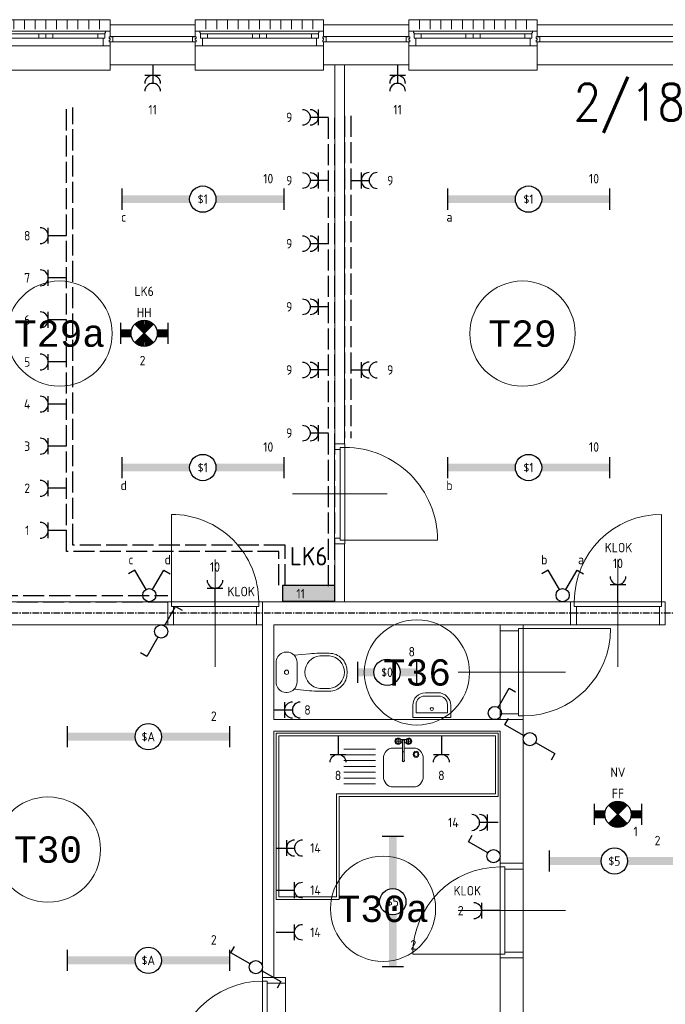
# Model space of a CAD drawing. Extents: x 1776 to 84138, y 13023 to 41651.
# Tile 6 of 21: x 5612 to 11748, y 31269 to 40624. Entities that reach past the tile are written whole.
import ezdxf
from ezdxf.enums import TextEntityAlignment as Align
from ezdxf.xclip import XClip

# ---------------------------------------------------------------- set-up
doc = ezdxf.new("R2010")
doc.units = 0
doc.header["$LTSCALE"] = 50
doc.header["$XCLIPFRAME"] = 0
doc.linetypes.add('CENTER', pattern=[2, 1.25, -0.25, 0.25, -0.25])
doc.linetypes.add('E_GOOT3', pattern=[5, 4, -1])
doc.layers.get('0').update_dxf_attribs({"linetype": 'CONTINUOUS'})
for name, color, linetype in [('EL6131--_WG', 3, 'CONTINUOUS'), ('EL6211--', 3, 'CONTINUOUS'), ('EL6212--_S', 4, 'CONTINUOUS'), ('EL6222--', 3, 'CONTINUOUS'), ('EL6311--', 3, 'CONTINUOUS'), ('EL6350--', 3, 'CONTINUOUS'), ('Xref', 8, 'CONTINUOUS'), ('Xref-1e26$0$AL$1A---_ALGEMEEN', 8, 'CONTINUOUS'), ('Xref-1e26$0$AT$1A---_TEKST050', 8, 'CONTINUOUS'), ('Xref-1e26$0$AT$1A---_TEKST070', 8, 'CONTINUOUS')]:
    doc.layers.add(name, color=color, linetype=linetype)
doc.styles.add('buro-018', font='Isocp.shx', dxfattribs={"height": 90})
doc.styles.add('buro-035', font='Isocp.shx', dxfattribs={"height": 175})
doc.styles.add('Xref-1e26$0$MONOTXT', font='MONOTXT')
doc.styles.add('Xref-1e26$0$ROMANS', font='ROMANS')

# ---------------------------------------------------------------- blocks, each defined once
blk = doc.blocks.new('*O102')
at = {"layer": 'Xref-1e26$0$AL$1A---_ALGEMEEN', "color": 0, "linetype": 'Continuous', "lineweight": 0}
for p, q in [((-508.33, 240), (-508.33, 150)), ((-406.66, 240), (-406.66, 150)), ((-305, 240), (-305, 150)), ((-203.33, 240), (-203.33, 150)), ((-101.66, 240), (-101.66, 150)), ((0, 240), (0, 150)), ((101.66, 240), (101.66, 150)), ((203.33, 240), (203.33, 150)), ((305, 240), (305, 150)), ((406.66, 240), (406.66, 150)), ((508.33, 240), (508.33, 150)), ((-565.5, 130), (565.5, 130)), ((-493, 106), (-67, 106)), ((67, 106), (493, 106)), ((-493, 63), (-67, 63)), ((67, 63), (493, 63)), ((-543, -9), (543, -9))]:
    blk.add_line(p, q, dxfattribs=at)
for points in [[(-610, 190), (-610, 240), (610, 240), (610, 190)], [(-610, -190), (-610, -240), (610, -240), (610, -190)]]:
    blk.add_lwpolyline(points, dxfattribs=at)
for points in [[(-610, -9), (-545.15, -9), (-543, -6.86), (-543, 63), (-560, 63), (-560, 114), (-565.5, 114), (-565.5, 127.78), (-567.72, 130), (-610, 130), (-610, 76), (-601, 76), (-601, 60), (-610, 60), (-610, 46), (-601, 46), (-601, 30), (-610, 30)], [(-560, 106), (-493, 106), (-493, 63), (-560, 63)], [(-67, 106), (0, 106), (0, 63), (-67, 63)], [(67, 106), (0, 106), (0, 63), (67, 63)], [(560, 106), (493, 106), (493, 63), (560, 63)], [(610, -9), (545.15, -9), (543, -6.86), (543, 63), (560, 63), (560, 114), (565.5, 114), (565.5, 127.78), (567.72, 130), (610, 130), (610, 76), (601, 76), (601, 60), (610, 60), (610, 46), (601, 46), (601, 30), (610, 30)], [(-635, 30), (-601, 30), (-601, 46), (-610, 46), (-610, 60), (-601, 60), (-601, 76), (-635, 76)], [(635, 30), (601, 30), (601, 46), (610, 46), (610, 60), (601, 60), (601, 76), (635, 76)]]:
    blk.add_lwpolyline(points, close=True, dxfattribs=at)
blk = doc.blocks.new('*O103')
at = {"layer": 'Xref-1e26$0$AL$1A---_ALGEMEEN', "color": 0, "linetype": 'Continuous', "lineweight": 0}
for p, q in [((-508.33, 240), (-508.33, 150)), ((-406.66, 240), (-406.66, 150)), ((-305, 240), (-305, 150)), ((-203.33, 240), (-203.33, 150)), ((-101.66, 240), (-101.66, 150)), ((0, 240), (0, 150)), ((101.66, 240), (101.66, 150)), ((203.33, 240), (203.33, 150)), ((305, 240), (305, 150)), ((406.66, 240), (406.66, 150)), ((508.33, 240), (508.33, 150)), ((-565.5, 130), (565.5, 130)), ((-493, 106), (-67, 106)), ((67, 106), (493, 106)), ((-493, 63), (-67, 63)), ((67, 63), (493, 63)), ((-543, -9), (543, -9))]:
    blk.add_line(p, q, dxfattribs=at)
for points in [[(-610, 190), (-610, 240), (610, 240), (610, 190)], [(-610, -190), (-610, -240), (610, -240), (610, -190)]]:
    blk.add_lwpolyline(points, dxfattribs=at)
for points in [[(-610, -9), (-545.15, -9), (-543, -6.86), (-543, 63), (-560, 63), (-560, 114), (-565.5, 114), (-565.5, 127.78), (-567.72, 130), (-610, 130), (-610, 76), (-601, 76), (-601, 60), (-610, 60), (-610, 46), (-601, 46), (-601, 30), (-610, 30)], [(-560, 106), (-493, 106), (-493, 63), (-560, 63)], [(-67, 106), (0, 106), (0, 63), (-67, 63)], [(67, 106), (0, 106), (0, 63), (67, 63)], [(560, 106), (493, 106), (493, 63), (560, 63)], [(610, -9), (545.15, -9), (543, -6.86), (543, 63), (560, 63), (560, 114), (565.5, 114), (565.5, 127.78), (567.72, 130), (610, 130), (610, 76), (601, 76), (601, 60), (610, 60), (610, 46), (601, 46), (601, 30), (610, 30)], [(-635, 30), (-601, 30), (-601, 46), (-610, 46), (-610, 60), (-601, 60), (-601, 76), (-635, 76)], [(635, 30), (601, 30), (601, 46), (610, 46), (610, 60), (601, 60), (601, 76), (635, 76)]]:
    blk.add_lwpolyline(points, close=True, dxfattribs=at)
blk = doc.blocks.new('*O104')
at = {"layer": 'Xref-1e26$0$AL$1A---_ALGEMEEN', "color": 0, "linetype": 'Continuous', "lineweight": 0}
for p, q in [((-508.33, 240), (-508.33, 150)), ((-406.66, 240), (-406.66, 150)), ((-305, 240), (-305, 150)), ((-203.33, 240), (-203.33, 150)), ((-101.66, 240), (-101.66, 150)), ((0, 240), (0, 150)), ((101.66, 240), (101.66, 150)), ((203.33, 240), (203.33, 150)), ((305, 240), (305, 150)), ((406.66, 240), (406.66, 150)), ((508.33, 240), (508.33, 150)), ((-565.5, 130), (565.5, 130)), ((-493, 106), (-67, 106)), ((67, 106), (493, 106)), ((-493, 63), (-67, 63)), ((67, 63), (493, 63)), ((-543, -9), (543, -9))]:
    blk.add_line(p, q, dxfattribs=at)
for points in [[(-610, 190), (-610, 240), (610, 240), (610, 190)], [(-610, -190), (-610, -240), (610, -240), (610, -190)]]:
    blk.add_lwpolyline(points, dxfattribs=at)
for points in [[(-610, -9), (-545.15, -9), (-543, -6.86), (-543, 63), (-560, 63), (-560, 114), (-565.5, 114), (-565.5, 127.78), (-567.72, 130), (-610, 130), (-610, 76), (-601, 76), (-601, 60), (-610, 60), (-610, 46), (-601, 46), (-601, 30), (-610, 30)], [(-560, 106), (-493, 106), (-493, 63), (-560, 63)], [(-67, 106), (0, 106), (0, 63), (-67, 63)], [(67, 106), (0, 106), (0, 63), (67, 63)], [(560, 106), (493, 106), (493, 63), (560, 63)], [(610, -9), (545.15, -9), (543, -6.86), (543, 63), (560, 63), (560, 114), (565.5, 114), (565.5, 127.78), (567.72, 130), (610, 130), (610, 76), (601, 76), (601, 60), (610, 60), (610, 46), (601, 46), (601, 30), (610, 30)], [(-635, 30), (-601, 30), (-601, 46), (-610, 46), (-610, 60), (-601, 60), (-601, 76), (-635, 76)], [(635, 30), (601, 30), (601, 46), (610, 46), (610, 60), (601, 60), (601, 76), (635, 76)]]:
    blk.add_lwpolyline(points, close=True, dxfattribs=at)
blk = doc.blocks.new('Xref-1e26$0$ED0831')
at = {"layer": 'Xref-1e26$0$AL$1A---_ALGEMEEN', "color": 0, "linetype": 'Continuous', "lineweight": 0}
for p, q in [((450, -400), (450, 620)), ((0, 0), (0, 220)), ((0, 220), (55, 220)), ((55, 220), (845, 220)), ((55, 220), (55, 45)), ((900, 220), (845, 220)), ((845, 220), (845, 45)), ((900, 0), (900, 220)), ((35, 0), (0, 0)), ((55, 45), (35, 45)), ((35, 45), (35, 0)), ((35, 0), (35, -830)), ((865, 0), (35, 0)), ((55, 45), (845, 45)), ((845, 45), (865, 45)), ((865, 45), (865, 0)), ((865, 0), (900, 0))]:
    blk.add_line(p, q, dxfattribs=at)
blk.add_arc((35, 0), 830, 270, 360, dxfattribs=at)
blk = doc.blocks.new('Xref-1e26$0$ED0881')
at = {"layer": 'Xref-1e26$0$AL$1A---_ALGEMEEN', "color": 0, "linetype": 'Continuous', "lineweight": 0}
for p, q in [((475, -400), (475, 500)), ((55, 100), (895, 100)), ((915, 0), (35, 0)), ((55, 45), (895, 45))]:
    blk.add_line(p, q, dxfattribs=at)
for points in [[(55, 100), (0, 100), (0, 0), (35, 0), (35, 45), (55, 45), (55, 100)], [(950, 0), (915, 0), (915, 45), (895, 45), (895, 100), (950, 100), (950, 0)]]:
    blk.add_lwpolyline(points, close=True, dxfattribs=at)
blk.add_lwpolyline([(35, 0), (35, -880, 0.414214), (915, 0)], format="xyb", dxfattribs=at)
blk = doc.blocks.new('Xref-1e26$0$CLOS02')
at = {"layer": 'Xref-1e26$0$AL$1A---_ALGEMEEN', "color": 0, "linetype": 'Continuous', "lineweight": 0}
for p, q in [((-92.5, -220), (92.5, -220)), ((-155, -527.8), (-155, -435.5)), ((155, -527.8), (155, -435.8)), ((-1.1, -670), (0.8, -670))]:
    blk.add_line(p, q, dxfattribs=at)
blk.add_lwpolyline([(-175.7, -338.3), (-162, -191.9, -0.674333), (-92.5, -20), (92.5, -20, -0.674333), (162, -191.9), (175.7, -338.3, -0.023285), (180, -431.3), (180, -525, -0.414214), (10, -695), (-10, -695, -0.414214), (-180, -525), (-180, -431.3, -0.023285), (-175.7, -338.3)], format="xyb", dxfattribs=at)
blk.add_circle((0, -120), 20, dxfattribs=at)
for centre, radius, start, end in [((-92.5, -120), 100, 225.97272, 270), ((92.5, -120), 100, 270, 314.02728), ((0, -450), 155.6, 4.92635, 175.07365), ((0, -514.4), 155.6, 184.9259, 355.0741)]:
    blk.add_arc(centre, radius, start, end, dxfattribs=at)
blk = doc.blocks.new('Xref-1e26$0$FT01')
at = {"layer": 'Xref-1e26$0$AL$1A---_ALGEMEEN', "color": 0, "linetype": 'Continuous', "lineweight": 0}
for p, q in [((-180, -135.1), (-180, -20)), ((-180, -20), (180, -20)), ((-148.9, -144), (-148.9, -64.6)), ((-148.9, -64.6), (148.9, -64.6)), ((148.9, -64.6), (148.9, -144)), ((180, -20), (180, -135.1)), ((68.9, -224), (-68.9, -224)), ((60, -255.1), (-60, -255.1))]:
    blk.add_line(p, q, dxfattribs=at)
blk.add_circle((0.9, -101.1), 15.1, dxfattribs=at)
for centre, radius, start, end in [((-60, -135.1), 120, 180, 270), ((-68.9, -144), 80, 180, 270), ((60, -135.1), 120, 270, 360), ((68.9, -144), 80, 270, 360)]:
    blk.add_arc(centre, radius, start, end, dxfattribs=at)
blk = doc.blocks.new('*O162')
at = {"layer": 'Xref-1e26$0$AL$1A---_ALGEMEEN', "color": 0, "linetype": 'Continuous', "lineweight": 0}
for p, q in [((120.2, 715), (89.8, 715)), ((105, 699.8), (105, 730.2)), ((120.2, 730.2), (190.5, 730.2)), ((120.2, 699.8), (146, 699.8)), ((146, 715), (146, 529.4)), ((146, 687.8), (146, 686.7)), ((164, 715), (164, 529.4)), ((164, 699.8), (189.1, 699.8)), ((164, 687.8), (164, 686.7)), ((220.2, 715), (189.8, 715)), ((205, 699.8), (205, 730.2)), ((-109.6, 640), (-411.8, 640)), ((-109.6, 585), (-411.8, 585)), ((-109.6, 530), (-411.8, 530)), ((-109.6, 475), (-411.8, 475)), ((-109.6, 420), (-411.8, 420)), ((-109.6, 365), (-411.8, 365)), ((-109.6, 310), (-411.8, 310))]:
    blk.add_line(p, q, dxfattribs=at)
for points in [[(-1055, 790), (1055, 790), (1055, 190), (-455, 190), (-455, -790), (-1055, -790)], [(-1030, 765), (1030, 765), (1030, 215), (-480, 215), (-480, -765), (-1030, -765)]]:
    blk.add_lwpolyline(points, close=True, dxfattribs=at)
for points in [[(146, 650), (56, 650), (56, 650)], [(254, 650), (254, 650), (164, 650)], [(-34, 550), (-34, 550), (-34, 380), (-34, 380)], [(344, 380), (344, 380), (344, 550), (344, 550)], [(56, 280), (56, 280), (254, 280), (254, 280)]]:
    blk.add_lwpolyline(points, dxfattribs=at)
for centre in [(105, 715), (205, 714.3)]:
    blk.add_circle(centre, 21.5, dxfattribs=at)
for centre, radius, start, end in [((105, 715), 29.5, 30.99588, 329.00412), ((155, 714.1), 16, 304.18557, 235.72781), ((155, 714.1), 11, 329.72736, 210.27264), ((155, 714.1), 9.5, 360, 180), ((205, 714.3), 29.5, 209.35662, 147.33618), ((155, 606.5), 9.69, 21.69156, 158.30844), ((155, 530.3), 11, 149.72736, 30.27264), ((155, 530.3), 9.5, 180, 360)]:
    blk.add_arc(centre, radius, start, end, dxfattribs=at)
for centre, major_axis, start_param, end_param in [((56, 550), (0, -100), 3.141593, 4.712389), ((275.7, 590), (0, 30), 0, 6.283175), ((254, 550), (0, 100), 4.712389, 6.283185), ((275.7, 590), (0, 20), 0, 6.283175), ((56, 380), (0, -100), 4.712389, 6.283185), ((254, 380), (0, -100), 0, 1.570796)]:
    blk.add_ellipse(centre, major_axis=major_axis, ratio=0.9, start_param=start_param, end_param=end_param, dxfattribs=at)
blk = doc.blocks.new('Xref-1e26')
at = {"layer": 'Xref-1e26$0$AL$1A---_ALGEMEEN', "linetype": 'Continuous', "lineweight": 0}
for points in [[(83319.92, 69631.73), (82509.92, 69631.73), (82509.92, 69741.73), (83319.92, 69741.73)], [(85349.92, 69631.73), (84539.92, 69631.73), (84539.92, 69741.73), (85349.92, 69741.73)], [(86569.92, 69741.73), (88617.42, 69741.73), (88617.42, 68151.73), (88507.42, 68151.73), (88507.42, 69631.73), (86569.92, 69631.73)], [(83319.92, 69361.73), (82509.92, 69361.73), (82509.92, 69581.73), (83319.92, 69581.73)], [(85349.92, 69361.73), (84539.92, 69361.73), (84539.92, 69581.73), (85349.92, 69581.73)], [(86569.92, 69581.73), (88457.42, 69581.73), (88457.42, 68151.73), (88237.42, 68151.73), (88237.42, 69361.73), (86569.92, 69361.73)], [(84647.42, 69361.73), (84737.42, 69361.73), (84737.42, 65761.73), (84647.42, 65761.73)], [(79402.42, 65066.73), (79622.42, 65066.73), (79622.42, 64261.73), (83057.42, 64261.73), (83057.42, 64041.73), (79622.42, 64041.73), (79622.42, 63386.73), (79402.42, 63386.73)], [(84647.42, 64261.73), (84737.42, 64261.73), (84737.42, 64811.73), (84647.42, 64811.73)], [(83957.42, 64261.73), (86887.42, 64261.73), (86887.42, 64041.73), (84067.42, 64041.73), (84067.42, 63141.73), (86437.42, 63141.73), (86437.42, 61776.73), (86217.42, 61776.73), (86217.42, 63031.73), (84067.42, 63031.73), (84067.42, 60691.73), (83957.42, 60691.73)], [(79402.42, 60526.73), (79622.42, 60526.73), (79622.42, 59791.73), (86217.42, 59791.73), (86217.42, 60876.73), (86437.42, 60876.73), (86437.42, 58456.73), (86217.42, 58456.73), (86217.42, 59571.73), (79622.42, 59571.73), (79622.42, 58846.73), (79402.42, 58846.73)]]:
    blk.add_lwpolyline(points, close=True, dxfattribs=at)
for centre in [(82029.91836, 66809.23394), (86429.91144, 66809.23579), (85426.41, 63589.91), (81919.91525, 61906.73492), (85104.55721, 61344.14075)]:
    blk.add_circle(centre, 500, dxfattribs=at)
for name, p in [('*O103', (81899.92, 69551.73)), ('*O102', (83929.92, 69551.73)), ('*O104', (85959.92, 69551.73)), ('*O162', (85142.42, 62221.73))]:
    blk.add_blockref(name, p, dxfattribs=at)
for name, p, rotation in [('Xref-1e26$0$ED0881', (84742.42, 64811.73), 90), ('Xref-1e26$0$ED0831', (87787.42, 64261.73), 180), ('Xref-1e26$0$CLOS02', (84067.42, 63591.73), 90)]:
    blk.add_blockref(name, p, dxfattribs=dict(at, rotation=rotation))
at = {"layer": 'Xref-1e26$0$AL$1A---_ALGEMEEN', "linetype": 'Continuous', "lineweight": 0, "yscale": -1}
for name, p in [('Xref-1e26$0$ED0831', (83057.42, 64261.73)), ('Xref-1e26$0$FT01', (85567.42, 63141.73))]:
    blk.add_blockref(name, p, dxfattribs=at)
for p, rotation in [((86437.42, 64041.73), 270), ((86217.42, 60876.73), 90), ((83957.42, 59791.73), 90)]:
    blk.add_blockref('Xref-1e26$0$ED0831', p, dxfattribs=dict(at, rotation=rotation))
at = {"layer": 'Xref-1e26$0$AT$1A---_TEKST050', "linetype": 'Continuous', "lineweight": 0, "style": 'Xref-1e26$0$MONOTXT'}
for s, p in [('T29a', (82029.89, 66809.24)), ('T29', (86429.9, 66809.25)), ('T36', (85426.39, 63589.92)), ('T30', (81919.9, 61906.74)), ('T30a', (85104.51, 61344.14))]:
    blk.add_text(s, height=250.00002, dxfattribs=at).set_placement(p, align=Align.MIDDLE)
at = {"layer": 'Xref-1e26$0$AT$1A---_TEKST070', "linetype": 'Continuous', "lineweight": 0, "style": 'Xref-1e26$0$ROMANS', "width": 0.857143}
blk.add_text('2/18 ', height=349.99998, dxfattribs=at).set_placement((86917.25, 68832.5))
blk = doc.blocks.new('E00018')
at = {"color": 0, "linetype": 'Continuous'}
for p, q in [((-1.77, -1.77), (1.77, 1.77)), ((1.77, -1.77), (-1.77, 1.77))]:
    blk.add_line(p, q, dxfattribs=at)
at = {"color": 0, "linetype": 'Continuous', "const_width": 2.5}
for points in [[(-0.88, 0.88, -0.198912), (0, 1.25, -0.198912), (0.88, 0.88, -1)], [(-0.88, -0.88, 0.198912), (0, -1.25, 0.198912), (0.88, -0.88, 1)]]:
    blk.add_lwpolyline(points, format="xyb", dxfattribs=at)
blk = doc.blocks.new('1115B7330-NO1')
at = {"color": 0}
for p, q in [((-4.5, 2), (-4.5, -2)), ((4.5, 2), (4.5, -2))]:
    blk.add_line(p, q, dxfattribs=at)
at = {"color": 0, "linetype": 'Continuous'}
blk.add_circle((0, 0), 2.5, dxfattribs=at)
at = {"color": 0}
for points in [[(-2.5, 0.75), (-4.5, 0.75), (-2.5, -0.75), (-4.5, -0.75)], [(2.5, 0.75), (4.5, 0.75), (2.5, -0.75), (4.5, -0.75)]]:
    blk.add_solid(points, dxfattribs=at)
at = {"color": 0, "zscale": 50}
blk.add_blockref('E00018', (0, 0), dxfattribs=at)
at = {"color": 0, "linetype": 'Continuous', "style": 'buro-018'}
for tag, p in [('E_GKAST', (0, 8)), ('E_GROEP', (0, 5)), ('E_SGROEP', (4.5, 5)), ('E_ARMCODE', (0, 0)), ('E_SLET', (4.5, -3))]:
    blk.add_attdef(tag, text='', height=1.8, dxfattribs=at).set_placement(p, align=Align.MIDDLE)
blk = doc.blocks.new('1116A4C')
at = {"color": 0, "linetype": 'Continuous'}
for p, q in [((-5, 4), (-5, 1)), ((5, 4), (-5, 4)), ((5, 1), (5, 4)), ((-5, 1), (5, 1))]:
    blk.add_line(p, q, dxfattribs=at)
blk.add_solid([(-5, 4), (-5, 1), (5, 4), (5, 1)], dxfattribs=at)
at = {"color": 0, "linetype": 'Continuous', "style": 'buro-018'}
for tag, p in [('E_GKAST', (0, 15)), ('E_GROEP', (0, 9)), ('E_SGROEP', (4.5, 9)), ('E_KAST', (0, 6))]:
    blk.add_attdef(tag, text='', height=1.8, dxfattribs=at).set_placement(p, align=Align.MIDDLE)
at = {"color": 0, "linetype": 'Continuous', "style": 'buro-018', "flags": 1}
blk.add_attdef('E_MATCODE', text='', height=1.8, dxfattribs=at).set_placement((0, 0), align=Align.MIDDLE)
blk = doc.blocks.new('1115B61240')
at = {"color": 0}
for p, q in [((-12.4, 2), (-12.4, -2)), ((12.4, 2), (12.4, -2))]:
    blk.add_line(p, q, dxfattribs=at)
at = {"color": 0, "linetype": 'Continuous'}
blk.add_circle((0, 0), 2.5, dxfattribs=at)
at = {"color": 0}
for points in [[(-2.5, 0.75), (-12.4, 0.75), (-2.5, -0.75), (-12.4, -0.75)], [(2.5, 0.75), (12.4, 0.75), (2.5, -0.75), (12.4, -0.75)]]:
    blk.add_solid(points, dxfattribs=at)
at = {"color": 0, "linetype": 'Continuous', "style": 'buro-018'}
for tag, p in [('E_GKAST', (0, 8)), ('E_GROEP', (0, 5)), ('E_SGROEP', (4.5, 5)), ('E_ARMCODE', (0, 0)), ('E_SLET', (4.5, -3))]:
    blk.add_attdef(tag, text='', height=1.8, dxfattribs=at).set_placement(p, align=Align.MIDDLE)
blk = doc.blocks.new('111406')
at = {"color": 0, "linetype": 'Continuous'}
for p, q in [((0.62, 3.33), (2.74, 7)), ((2.74, 7), (3.95, 6.3)), ((-0.62, 1.17), (-2.74, -2.5)), ((-2.74, -2.5), (-3.95, -1.8))]:
    blk.add_line(p, q, dxfattribs=at)
blk.add_circle((0, 2.25), 1.25, dxfattribs=at)
at = {"color": 0, "linetype": 'Continuous', "style": 'buro-018'}
for tag, p in [('E_SLET1', (3.42, 9)), ('E_GROEP', (0, 0)), ('E_GKAST', (0, 0))]:
    blk.add_attdef(tag, text='', height=1.8, dxfattribs=at).set_placement(p, align=Align.MIDDLE)
at = {"color": 0, "linetype": 'Continuous', "style": 'buro-018', "flags": 1}
for tag in ['E_MATCODE', 'E_SGROEP']:
    blk.add_attdef(tag, text='', height=1.8, dxfattribs=at).set_placement((0, 0), align=Align.MIDDLE)
blk = doc.blocks.new('1115B6560')
at = {"color": 0}
for p, q in [((-5.6, 2), (-5.6, -2)), ((5.6, 2), (5.6, -2))]:
    blk.add_line(p, q, dxfattribs=at)
at = {"color": 0, "linetype": 'Continuous'}
blk.add_circle((0, 0), 2.5, dxfattribs=at)
at = {"color": 0}
for points in [[(-2.5, 0.75), (-5.6, 0.75), (-2.5, -0.75), (-5.6, -0.75)], [(2.5, 0.75), (5.6, 0.75), (2.5, -0.75), (5.6, -0.75)]]:
    blk.add_solid(points, dxfattribs=at)
at = {"color": 0, "linetype": 'Continuous', "style": 'buro-018'}
for tag, p in [('E_GKAST', (0, 8)), ('E_GROEP', (0, 5)), ('E_SGROEP', (4.5, 5)), ('E_ARMCODE', (0, 0)), ('E_SLET', (4.5, -3))]:
    blk.add_attdef(tag, text='', height=1.8, dxfattribs=at).set_placement(p, align=Align.MIDDLE)
blk = doc.blocks.new('1114A1')
at = {"color": 0, "linetype": 'Continuous'}
for p, q in [((0.62, 3.33), (2.74, 7)), ((2.74, 7), (3.95, 6.3))]:
    blk.add_line(p, q, dxfattribs=at)
blk.add_circle((0, 2.25), 1.25, dxfattribs=at)
at = {"color": 0, "linetype": 'Continuous', "style": 'buro-018'}
for tag, p in [('E_SLET1', (3.36, 9)), ('E_GROEP', (0, 0)), ('E_GKAST', (0, 0))]:
    blk.add_attdef(tag, text='', height=1.8, dxfattribs=at).set_placement(p, align=Align.MIDDLE)
at = {"color": 0, "linetype": 'Continuous', "style": 'buro-018', "flags": 1}
for tag in ['E_MATCODE', 'E_SGROEP']:
    blk.add_attdef(tag, text='', height=1.8, dxfattribs=at).set_placement((0, 0), align=Align.MIDDLE)
blk = doc.blocks.new('111304A')
at = {"color": 0, "linetype": 'Continuous'}
for p, q in [((0, 1), (0, 4.5)), ((-1.5, 3), (1.5, 3))]:
    blk.add_line(p, q, dxfattribs=at)
for centre in [(0, 6), (0, 4.5)]:
    blk.add_arc(centre, 1.5, 180, 0, dxfattribs=at)
at = {"color": 0, "linetype": 'Continuous', "style": 'buro-018'}
for tag, p in [('E_GKAST', (0, 11.5)), ('E_GROEP', (0, 8.5)), ('E_SGROEP', (4.5, 8.5))]:
    blk.add_attdef(tag, text='', height=1.8, dxfattribs=at).set_placement(p, align=Align.MIDDLE)
at = {"color": 0, "linetype": 'Continuous', "style": 'buro-018', "flags": 1}
for tag, p in [('E_VERMCODE', (13, 8.5)), ('E_MATCODE', (0, 0))]:
    blk.add_attdef(tag, text='', height=1.8, dxfattribs=at).set_placement(p, align=Align.MIDDLE)
blk = doc.blocks.new('111304')
at = {"color": 0, "linetype": 'Continuous'}
for p, q in [((-1.5, 4.5), (1.5, 4.5)), ((0, 1), (0, 4.5))]:
    blk.add_line(p, q, dxfattribs=at)
blk.add_arc((0, 6), 1.5, 180, 0, dxfattribs=at)
at = {"color": 0, "linetype": 'Continuous', "style": 'buro-018'}
for tag, p in [('E_GKAST', (0, 11.5)), ('E_GROEP', (0, 8.5)), ('E_SGROEP', (4.5, 8.5))]:
    blk.add_attdef(tag, text='', height=1.8, dxfattribs=at).set_placement(p, align=Align.MIDDLE)
at = {"color": 0, "linetype": 'Continuous', "style": 'buro-018', "flags": 1}
for tag, p in [('E_VERMCODE', (13, 8.5)), ('E_MATCODE', (0, 0))]:
    blk.add_attdef(tag, text='', height=1.8, dxfattribs=at).set_placement(p, align=Align.MIDDLE)
blk = doc.blocks.new('1115B61540')
at = {"color": 0}
for p, q in [((-15.4, 2), (-15.4, -2)), ((15.4, 2), (15.4, -2))]:
    blk.add_line(p, q, dxfattribs=at)
at = {"color": 0, "linetype": 'Continuous'}
blk.add_circle((0, 0), 2.5, dxfattribs=at)
at = {"color": 0}
for points in [[(-2.5, 0.75), (-15.4, 0.75), (-2.5, -0.75), (-15.4, -0.75)], [(2.5, 0.75), (15.4, 0.75), (2.5, -0.75), (15.4, -0.75)]]:
    blk.add_solid(points, dxfattribs=at)
at = {"color": 0, "linetype": 'Continuous', "style": 'buro-018'}
for tag, p in [('E_GKAST', (0, 8)), ('E_GROEP', (0, 5)), ('E_SGROEP', (4.5, 5)), ('E_ARMCODE', (0, 0)), ('E_SLET', (4.5, -3))]:
    blk.add_attdef(tag, text='', height=1.8, dxfattribs=at).set_placement(p, align=Align.MIDDLE)
blk = doc.blocks.new('111405')
at = {"color": 0, "linetype": 'Continuous'}
for p, q in [((-2.74, 7), (-3.95, 6.3)), ((-0.62, 3.33), (-2.74, 7)), ((0.62, 3.33), (2.74, 7)), ((2.74, 7), (3.95, 6.3))]:
    blk.add_line(p, q, dxfattribs=at)
blk.add_circle((0, 2.25), 1.25, dxfattribs=at)
at = {"color": 0, "linetype": 'Continuous', "style": 'buro-018'}
for tag, p in [('E_SLET1', (-3.42, 9)), ('E_SLET2', (3.42, 9)), ('E_GROEP', (0, 0)), ('E_GKAST', (0, 0))]:
    blk.add_attdef(tag, text='', height=1.8, dxfattribs=at).set_placement(p, align=Align.MIDDLE)
at = {"color": 0, "linetype": 'Continuous', "style": 'buro-018', "flags": 1}
for tag in ['E_MATCODE', 'E_SGROEP']:
    blk.add_attdef(tag, text='', height=1.8, dxfattribs=at).set_placement((0, 0), align=Align.MIDDLE)

msp = doc.modelspace()

# ---------------------------------------------------------------- linework, layer by layer
at = {"layer": 'EL6131--_WG', "linetype": 'E_GOOT3'}
for p, q in [((6058, 35572.4, 2500), (6058, 39788, 2500)), ((6118, 35632.4, 2500), (6118, 39788, 2500)), ((8548.4, 35241.2, 2500), (8548.4, 39711.1, 2500)), ((8608.4, 35241.2, 2500), (8608.4, 39711.1, 2500)), ((8698.4, 39711.1, 2500), (8698.4, 36648.5, 2500)), ((8758.4, 39711.1, 2500), (8758.4, 36648.5, 2500)), ((8073.8, 35572.4, 2500), (6058, 35572.4, 2500)), ((8133.8, 35632.4, 2500), (6118, 35632.4, 2500)), ((8073.8, 35250, 2500), (8073.8, 35572.4, 2500)), ((8133.8, 35250, 2500), (8133.8, 35632.4, 2500)), ((3583.4, 35093.8, 2500), (7018.4, 35093.8, 2500)), ((3643.4, 35153.8, 2500), (7018.4, 35153.8, 2500))]:
    msp.add_line(p, q, dxfattribs=at)
at = {"layer": 'EL6212--_S', "linetype": 'CENTER'}
msp.add_line((13297.3, 34984.1), (1906.5, 34984.1), dxfattribs=at)

# ---------------------------------------------------------------- block references
at = {"layer": 'EL6211--'}
ref = msp.add_blockref('1116A4C', (8358.4, 35047.9), dxfattribs=dict(at, xscale=50, yscale=50, zscale=50))
ref.add_attrib('E_KAST', 'LK6', dxfattribs={"layer": '0', "color": 2, "linetype": 'Continuous', "height": 175, "style": 'buro-035'}).set_placement((8358.4, 35525.9), align=Align.MIDDLE)
ref.add_attrib('E_GROEP', '11', dxfattribs={"layer": '0', "color": 1, "linetype": 'Continuous', "height": 90, "style": 'buro-018'}).set_placement((8282.6, 35169.3), align=Align.MIDDLE)
at = {"layer": 'EL6222--'}
ref = msp.add_blockref('111304A', (6875.9, 40243.8), dxfattribs=dict(at, xscale=50, yscale=50, zscale=50, rotation=180.0000182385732))
ref.add_attrib('E_GROEP', '11', dxfattribs={"layer": '0', "color": 1, "linetype": 'Continuous', "height": 90, "style": 'buro-018'}).set_placement((6875.9, 39768.8), align=Align.MIDDLE)
ref = msp.add_blockref('111304A', (9203.6, 40243.8), dxfattribs=dict(at, xscale=50, yscale=50, zscale=50, rotation=180.0000182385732))
ref.add_attrib('E_GROEP', '11', dxfattribs={"layer": '0', "color": 1, "linetype": 'Continuous', "height": 90, "style": 'buro-018'}).set_placement((9203.6, 39768.8), align=Align.MIDDLE)
ref = msp.add_blockref('111304A', (8598.4, 39695.7, 2500), dxfattribs=dict(at, xscale=-50, yscale=50, zscale=50, rotation=90))
ref.add_attrib('E_GROEP', '9', dxfattribs={"layer": '0', "color": 1, "linetype": 'Continuous', "height": 90, "style": 'buro-018'}).set_placement((8173.4, 39695.7, 2500), align=Align.MIDDLE)
ref = msp.add_blockref('111304A', (8598.4, 39095.7, 2500), dxfattribs=dict(at, xscale=-50, yscale=50, zscale=50, rotation=90))
ref.add_attrib('E_GROEP', '9', dxfattribs={"layer": '0', "color": 1, "linetype": 'Continuous', "height": 90, "style": 'buro-018'}).set_placement((8173.4, 39095.7, 2500), align=Align.MIDDLE)
ref = msp.add_blockref('111304A', (8708.4, 39095.7, 2500), dxfattribs=dict(at, xscale=50, yscale=50, zscale=50, rotation=270))
ref.add_attrib('E_GROEP', '9', dxfattribs={"layer": '0', "color": 1, "linetype": 'Continuous', "height": 90, "style": 'buro-018'}).set_placement((9133.4, 39095.7, 2500), align=Align.MIDDLE)
ref = msp.add_blockref('111304', (6108, 38571.6, 2500), dxfattribs=dict(at, xscale=50, yscale=50, zscale=50, rotation=90))
ref.add_attrib('E_GROEP', '8', dxfattribs={"layer": '0', "color": 1, "linetype": 'Continuous', "height": 90, "style": 'buro-018'}).set_placement((5683, 38571.6, 2500), align=Align.MIDDLE)
ref = msp.add_blockref('111304A', (8598.4, 38495.7, 2500), dxfattribs=dict(at, xscale=-50, yscale=50, zscale=50, rotation=90))
ref.add_attrib('E_GROEP', '9', dxfattribs={"layer": '0', "color": 1, "linetype": 'Continuous', "height": 90, "style": 'buro-018'}).set_placement((8173.4, 38495.7, 2500), align=Align.MIDDLE)
ref = msp.add_blockref('111304', (6108, 38171.6, 2500), dxfattribs=dict(at, xscale=50, yscale=50, zscale=50, rotation=90))
ref.add_attrib('E_GROEP', '7', dxfattribs={"layer": '0', "color": 1, "linetype": 'Continuous', "height": 90, "style": 'buro-018'}).set_placement((5683, 38171.6, 2500), align=Align.MIDDLE)
ref = msp.add_blockref('111304A', (8598.4, 37895.7, 2500), dxfattribs=dict(at, xscale=-50, yscale=50, zscale=50, rotation=90))
ref.add_attrib('E_GROEP', '9', dxfattribs={"layer": '0', "color": 1, "linetype": 'Continuous', "height": 90, "style": 'buro-018'}).set_placement((8173.4, 37895.7, 2500), align=Align.MIDDLE)
ref = msp.add_blockref('111304', (6108, 37771.6, 2500), dxfattribs=dict(at, xscale=50, yscale=50, zscale=50, rotation=90))
ref.add_attrib('E_GROEP', '6', dxfattribs={"layer": '0', "color": 1, "linetype": 'Continuous', "height": 90, "style": 'buro-018'}).set_placement((5683, 37771.6, 2500), align=Align.MIDDLE)
ref = msp.add_blockref('111304', (6108, 37371.6, 2500), dxfattribs=dict(at, xscale=50, yscale=50, zscale=50, rotation=90))
ref.add_attrib('E_GROEP', '5', dxfattribs={"layer": '0', "color": 1, "linetype": 'Continuous', "height": 90, "style": 'buro-018'}).set_placement((5683, 37371.6, 2500), align=Align.MIDDLE)
ref = msp.add_blockref('111304A', (8598.4, 37295.7, 2500), dxfattribs=dict(at, xscale=-50, yscale=50, zscale=50, rotation=90))
ref.add_attrib('E_GROEP', '9', dxfattribs={"layer": '0', "color": 1, "linetype": 'Continuous', "height": 90, "style": 'buro-018'}).set_placement((8173.4, 37295.7, 2500), align=Align.MIDDLE)
ref = msp.add_blockref('111304A', (8708.4, 37295.7, 2500), dxfattribs=dict(at, xscale=50, yscale=50, zscale=50, rotation=270))
ref.add_attrib('E_GROEP', '9', dxfattribs={"layer": '0', "color": 1, "linetype": 'Continuous', "height": 90, "style": 'buro-018'}).set_placement((9133.4, 37295.7, 2500), align=Align.MIDDLE)
ref = msp.add_blockref('111304', (6108, 36971.6, 2500), dxfattribs=dict(at, xscale=50, yscale=50, zscale=50, rotation=90))
ref.add_attrib('E_GROEP', '4', dxfattribs={"layer": '0', "color": 1, "linetype": 'Continuous', "height": 90, "style": 'buro-018'}).set_placement((5683, 36971.6, 2500), align=Align.MIDDLE)
ref = msp.add_blockref('111304A', (8598.4, 36695.7, 2500), dxfattribs=dict(at, xscale=-50, yscale=50, zscale=50, rotation=90))
ref.add_attrib('E_GROEP', '9', dxfattribs={"layer": '0', "color": 1, "linetype": 'Continuous', "height": 90, "style": 'buro-018'}).set_placement((8173.4, 36695.7, 2500), align=Align.MIDDLE)
ref = msp.add_blockref('111304', (6108, 36571.6, 2500), dxfattribs=dict(at, xscale=50, yscale=50, zscale=50, rotation=90))
ref.add_attrib('E_GROEP', '3', dxfattribs={"layer": '0', "color": 1, "linetype": 'Continuous', "height": 90, "style": 'buro-018'}).set_placement((5683, 36571.6, 2500), align=Align.MIDDLE)
ref = msp.add_blockref('111304', (6108, 36171.6, 2500), dxfattribs=dict(at, xscale=50, yscale=50, zscale=50, rotation=90))
ref.add_attrib('E_GROEP', '2', dxfattribs={"layer": '0', "color": 1, "linetype": 'Continuous', "height": 90, "style": 'buro-018'}).set_placement((5683, 36171.6, 2500), align=Align.MIDDLE)
ref = msp.add_blockref('111304', (6108, 35771.6, 2500), dxfattribs=dict(at, xscale=50, yscale=50, zscale=50, rotation=90))
ref.add_attrib('E_GROEP', '1', dxfattribs={"layer": '0', "color": 1, "linetype": 'Continuous', "height": 90, "style": 'buro-018'}).set_placement((5683, 35771.6, 2500), align=Align.MIDDLE)
ref = msp.add_blockref('111304', (11298.4, 35033.1), dxfattribs=dict(at, xscale=50, yscale=50, zscale=50))
ref.add_attrib('E_GROEP', '10', dxfattribs={"layer": '0', "color": 1, "linetype": 'Continuous', "height": 90, "style": 'buro-018'}).set_placement((11298.4, 35458.1), align=Align.MIDDLE)
ref.add_attrib('E_VERMCODE', 'KLOK', dxfattribs={"layer": '0', "color": 1, "linetype": 'Continuous', "height": 90, "style": 'buro-018'}).set_placement((11303.8, 35608.1), align=Align.MIDDLE)
ref = msp.add_blockref('111304', (7468.4, 34998.8), dxfattribs=dict(at, xscale=50, yscale=50, zscale=50))
ref.add_attrib('E_GROEP', '10', dxfattribs={"layer": '0', "color": 1, "linetype": 'Continuous', "height": 90, "style": 'buro-018'}).set_placement((7468.4, 35423.8), align=Align.MIDDLE)
ref.add_attrib('E_VERMCODE', 'KLOK', dxfattribs={"layer": '0', "color": 1, "linetype": 'Continuous', "height": 90, "style": 'buro-018'}).set_placement((7717.1, 35190.7), align=Align.MIDDLE)
ref = msp.add_blockref('111304A', (7978.4, 34065.6), dxfattribs=dict(at, xscale=50, yscale=50, zscale=50, rotation=270))
ref.add_attrib('E_GROEP', '8', dxfattribs={"layer": '0', "color": 1, "linetype": 'Continuous', "height": 90, "style": 'buro-018'}).set_placement((8347.4, 34065.6), align=Align.MIDDLE)
ref = msp.add_blockref('111304', (8637.9, 33868.8), dxfattribs=dict(at, xscale=-50, yscale=50, zscale=50, rotation=180))
ref.add_attrib('E_GROEP', '8', dxfattribs={"layer": '0', "color": 1, "linetype": 'Continuous', "height": 90, "style": 'buro-018'}).set_placement((8637.9, 33443.8), align=Align.MIDDLE)
ref = msp.add_blockref('111304', (9620.1, 33868.8), dxfattribs=dict(at, xscale=-50, yscale=50, zscale=50, rotation=180))
ref.add_attrib('E_GROEP', '8', dxfattribs={"layer": '0', "color": 1, "linetype": 'Continuous', "height": 90, "style": 'buro-018'}).set_placement((9620.1, 33443.8), align=Align.MIDDLE)
ref = msp.add_blockref('111304A', (10208.3, 32996.6), dxfattribs=dict(at, xscale=50, yscale=50, zscale=50, rotation=90.0000182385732))
ref.add_attrib('E_GROEP', '14', dxfattribs={"layer": '0', "color": 1, "linetype": 'Continuous', "height": 90, "style": 'buro-018'}).set_placement((9733.3, 32996.6), align=Align.MIDDLE)
ref = msp.add_blockref('111304A', (7998.4, 32753.3), dxfattribs=dict(at, xscale=50, yscale=50, zscale=50, rotation=270))
ref.add_attrib('E_GROEP', '14', dxfattribs={"layer": '0', "color": 1, "linetype": 'Continuous', "height": 90, "style": 'buro-018'}).set_placement((8423.4, 32753.3), align=Align.MIDDLE)
ref = msp.add_blockref('111304', (7998.4, 32353.3), dxfattribs=dict(at, xscale=-50, yscale=50, zscale=50, rotation=270))
ref.add_attrib('E_GROEP', '14', dxfattribs={"layer": '0', "color": 1, "linetype": 'Continuous', "height": 90, "style": 'buro-018'}).set_placement((8423.4, 32353.3), align=Align.MIDDLE)
ref = msp.add_blockref('111304', (10228.4, 32158.8), dxfattribs=dict(at, xscale=50, yscale=50, zscale=50, rotation=90))
ref.add_attrib('E_GROEP', '2', dxfattribs={"layer": '0', "color": 1, "linetype": 'Continuous', "height": 90, "style": 'buro-018'}).set_placement((9803.4, 32158.8), align=Align.MIDDLE)
ref.add_attrib('E_VERMCODE', 'KLOK', dxfattribs={"layer": '0', "color": 1, "linetype": 'Continuous', "height": 90, "style": 'buro-018'}).set_placement((9866.7, 32348.2), align=Align.MIDDLE)
ref = msp.add_blockref('111304', (7998.4, 31953.3), dxfattribs=dict(at, xscale=-50, yscale=50, zscale=50, rotation=270))
ref.add_attrib('E_GROEP', '14', dxfattribs={"layer": '0', "color": 1, "linetype": 'Continuous', "height": 90, "style": 'buro-018'}).set_placement((8423.4, 31953.3), align=Align.MIDDLE)
at = {"layer": 'EL6311--'}
ref = msp.add_blockref('1115B61540', (7352.2, 38918.8), dxfattribs=dict(at, xscale=50, yscale=50, zscale=50))
ref.add_attrib('E_ARMCODE', '$1', dxfattribs={"layer": '0', "color": 1, "linetype": 'Continuous', "height": 90, "style": 'buro-018'}).set_placement((7352.2, 38918.8), align=Align.MIDDLE)
ref.add_attrib('E_SLET', 'c', dxfattribs={"layer": '0', "color": 1, "linetype": 'Continuous', "height": 90, "style": 'buro-018'}).set_placement((6600.1, 38749.3), align=Align.MIDDLE)
ref.add_attrib('E_GROEP', '10', dxfattribs={"layer": '0', "color": 1, "linetype": 'Continuous', "height": 90, "style": 'buro-018'}).set_placement((7974.2, 39113.8), align=Align.MIDDLE)
ref = msp.add_blockref('1115B61540', (10448.4, 38918.8), dxfattribs=dict(at, xscale=50, yscale=50, zscale=50))
ref.add_attrib('E_ARMCODE', '$1', dxfattribs={"layer": '0', "color": 1, "linetype": 'Continuous', "height": 90, "style": 'buro-018'}).set_placement((10448.4, 38918.8), align=Align.MIDDLE)
ref.add_attrib('E_SLET', 'a', dxfattribs={"layer": '0', "color": 1, "linetype": 'Continuous', "height": 90, "style": 'buro-018'}).set_placement((9696.4, 38749.3), align=Align.MIDDLE)
ref.add_attrib('E_GROEP', '10', dxfattribs={"layer": '0', "color": 1, "linetype": 'Continuous', "height": 90, "style": 'buro-018'}).set_placement((11070.5, 39113.8), align=Align.MIDDLE)
ref = msp.add_blockref('1115B61540', (7352.2, 36368.8), dxfattribs=dict(at, xscale=50, yscale=50, zscale=50))
ref.add_attrib('E_ARMCODE', '$1', dxfattribs={"layer": '0', "color": 1, "linetype": 'Continuous', "height": 90, "style": 'buro-018'}).set_placement((7352.2, 36368.8), align=Align.MIDDLE)
ref.add_attrib('E_SLET', 'd', dxfattribs={"layer": '0', "color": 1, "linetype": 'Continuous', "height": 90, "style": 'buro-018'}).set_placement((6600.1, 36199.3), align=Align.MIDDLE)
ref.add_attrib('E_GROEP', '10', dxfattribs={"layer": '0', "color": 1, "linetype": 'Continuous', "height": 90, "style": 'buro-018'}).set_placement((7974.2, 36563.8), align=Align.MIDDLE)
ref = msp.add_blockref('1115B61540', (10448.4, 36368.8), dxfattribs=dict(at, xscale=50, yscale=50, zscale=50))
ref.add_attrib('E_ARMCODE', '$1', dxfattribs={"layer": '0', "color": 1, "linetype": 'Continuous', "height": 90, "style": 'buro-018'}).set_placement((10448.4, 36368.8), align=Align.MIDDLE)
ref.add_attrib('E_SLET', 'b', dxfattribs={"layer": '0', "color": 1, "linetype": 'Continuous', "height": 90, "style": 'buro-018'}).set_placement((9696.4, 36199.3), align=Align.MIDDLE)
ref.add_attrib('E_GROEP', '10', dxfattribs={"layer": '0', "color": 1, "linetype": 'Continuous', "height": 90, "style": 'buro-018'}).set_placement((11070.5, 36563.8), align=Align.MIDDLE)
ref = msp.add_blockref('111405', (6844.1, 35043.8), dxfattribs=dict(at, xscale=50, yscale=50, zscale=50))
ref.add_attrib('E_SLET1', 'c', dxfattribs={"layer": '0', "color": 1, "linetype": 'Continuous', "height": 90, "style": 'buro-018'}).set_placement((6669.1, 35493.8), align=Align.MIDDLE)
ref.add_attrib('E_SLET2', 'd', dxfattribs={"layer": '0', "color": 1, "linetype": 'Continuous', "height": 90, "style": 'buro-018'}).set_placement((7019.1, 35493.8), align=Align.MIDDLE)
ref = msp.add_blockref('111405', (10772.3, 35043.8), dxfattribs=dict(at, xscale=50, yscale=50, zscale=50))
ref.add_attrib('E_SLET1', 'b', dxfattribs={"layer": '0', "color": 1, "linetype": 'Continuous', "height": 90, "style": 'buro-018'}).set_placement((10597.3, 35493.8), align=Align.MIDDLE)
ref.add_attrib('E_SLET2', 'a', dxfattribs={"layer": '0', "color": 1, "linetype": 'Continuous', "height": 90, "style": 'buro-018'}).set_placement((10947.3, 35493.8), align=Align.MIDDLE)
at = {"layer": 'EL6311--', "xscale": 50, "yscale": 50, "zscale": 50}
for name, p, rotation in [('111406', (6957.3, 34923.8), 180), ('111406', (10348.4, 33787.5), 270), ('1114A1', (10228.4, 32676.8), 90), ('111406', (7968.4, 31621.2), 90)]:
    msp.add_blockref(name, p, dxfattribs=dict(at, rotation=rotation))
at = {"layer": 'EL6311--'}
ref = msp.add_blockref('1115B6560', (9103.4, 34423.8), dxfattribs=dict(at, xscale=50, yscale=50, zscale=50))
ref.add_attrib('E_ARMCODE', '$0', dxfattribs={"layer": '0', "color": 1, "linetype": 'Continuous', "height": 90, "style": 'buro-018'}).set_placement((9103.4, 34423.8), align=Align.MIDDLE)
ref.add_attrib('E_GROEP', '8', dxfattribs={"layer": '0', "color": 1, "linetype": 'Continuous', "height": 90, "style": 'buro-018'}).set_placement((9338.4, 34618.8), align=Align.MIDDLE)
at = {"layer": 'EL6311--', "xscale": 50, "yscale": 50, "zscale": 50}
msp.add_blockref('1114A1', (10127.7, 33923.8), dxfattribs=at)
at = {"layer": 'EL6311--'}
ref = msp.add_blockref('1115B61540', (6834.7, 33811.3), dxfattribs=dict(at, xscale=50, yscale=50, zscale=50))
ref.add_attrib('E_ARMCODE', '$A', dxfattribs={"layer": '0', "color": 1, "linetype": 'Continuous', "height": 90, "style": 'buro-018'}).set_placement((6834.7, 33811.3), align=Align.MIDDLE)
ref.add_attrib('E_GROEP', '2', dxfattribs={"layer": '0', "color": 1, "linetype": 'Continuous', "height": 90, "style": 'buro-018'}).set_placement((7456.7, 34006.3), align=Align.MIDDLE)
ref = msp.add_blockref('1115B61240', (9158.4, 32243.8), dxfattribs=dict(at, xscale=50, yscale=50, zscale=50, rotation=270))
ref.add_attrib('E_ARMCODE', '$5', dxfattribs={"layer": '0', "color": 1, "linetype": 'Continuous', "height": 90, "style": 'buro-018'}).set_placement((9158.4, 32243.8), align=Align.MIDDLE)
ref.add_attrib('E_GROEP', '2', dxfattribs={"layer": '0', "color": 1, "linetype": 'Continuous', "height": 90, "style": 'buro-018'}).set_placement((9353.4, 31833.8), align=Align.MIDDLE)
ref = msp.add_blockref('1115B61240', (11264.7, 32630), dxfattribs=dict(at, xscale=50, yscale=50, zscale=50))
ref.add_attrib('E_ARMCODE', '$5', dxfattribs={"layer": '0', "color": 1, "linetype": 'Continuous', "height": 90, "style": 'buro-018'}).set_placement((11264.7, 32630), align=Align.MIDDLE)
ref.add_attrib('E_GROEP', '2', dxfattribs={"layer": '0', "color": 1, "linetype": 'Continuous', "height": 90, "style": 'buro-018'}).set_placement((11674.7, 32825), align=Align.MIDDLE)
ref = msp.add_blockref('1115B61540', (6834.7, 31686.3), dxfattribs=dict(at, xscale=50, yscale=50, zscale=50))
ref.add_attrib('E_ARMCODE', '$A', dxfattribs={"layer": '0', "color": 1, "linetype": 'Continuous', "height": 90, "style": 'buro-018'}).set_placement((6834.7, 31686.3), align=Align.MIDDLE)
ref.add_attrib('E_GROEP', '2', dxfattribs={"layer": '0', "color": 1, "linetype": 'Continuous', "height": 90, "style": 'buro-018'}).set_placement((7456.7, 31881.3), align=Align.MIDDLE)
at = {"layer": 'EL6350--'}
ref = msp.add_blockref('1115B7330-NO1', (6794.9, 37643.8), dxfattribs=dict(at, xscale=50, yscale=50, zscale=50))
ref.add_attrib('E_ARMCODE', 'HH', dxfattribs={"layer": '0', "color": 1, "linetype": 'Continuous', "height": 90, "style": 'buro-018'}).set_placement((6794.9, 37841.3), align=Align.MIDDLE)
ref.add_attrib('E_GROEP', '2', dxfattribs={"layer": '0', "color": 1, "linetype": 'Continuous', "height": 90, "style": 'buro-018'}).set_placement((6779.7, 37384.8), align=Align.MIDDLE)
ref.add_attrib('E_GKAST', 'LK6', dxfattribs={"layer": '0', "color": 1, "linetype": 'Continuous', "height": 90, "style": 'buro-018'}).set_placement((6794.9, 38043.8), align=Align.MIDDLE)
ref = msp.add_blockref('1115B7330-NO1', (11298.4, 33073.8), dxfattribs=dict(at, xscale=50, yscale=50, zscale=50))
ref.add_attrib('E_ARMCODE', 'FF', dxfattribs={"layer": '0', "color": 1, "linetype": 'Continuous', "height": 90, "style": 'buro-018'}).set_placement((11298.4, 33271.3), align=Align.MIDDLE)
ref.add_attrib('E_GROEP', '1', dxfattribs={"layer": '0', "color": 1, "linetype": 'Continuous', "height": 90, "style": 'buro-018'}).set_placement((11465.9, 32910.5), align=Align.MIDDLE)
ref.add_attrib('E_GKAST', 'NV', dxfattribs={"layer": '0', "color": 1, "linetype": 'Continuous', "height": 90, "style": 'buro-018'}).set_placement((11298.4, 33473.8), align=Align.MIDDLE)
at = {"layer": 'Xref', "color": 8}
ref = msp.add_blockref('Xref-1e26', (-76039, -29167.9), dxfattribs=at)
XClip(ref).set_block_clipping_path([(78159.3219657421, 42190.8042191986), (160177.2440203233, 70818.631955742)])

doc.saveas('drawing.dxf')
